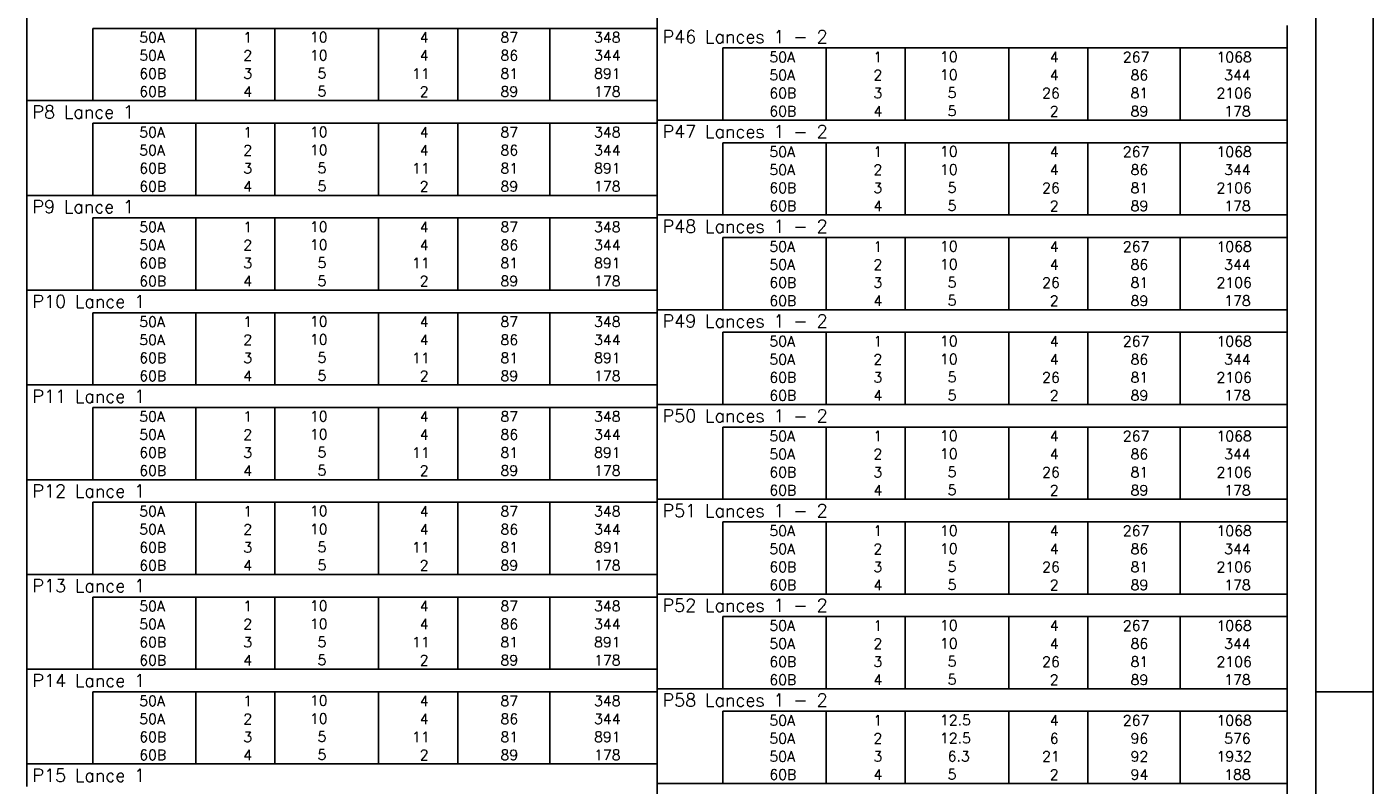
# Model space of a CAD drawing. Extents: x 0 to 119, y 0 to 84.
# Tile 18 of 19: x 95 to 119, y 58 to 71. Entities that reach past the tile are written whole.
import ezdxf

# ---------------------------------------------------------------- set-up
doc = ezdxf.new("R2010")
doc.units = 0
doc.header["$MEASUREMENT"] = 0
for name, color, linetype in [('1', 1, 'CONTINUOUS'), ('2', 2, 'CONTINUOUS'), ('8', 8, 'CONTINUOUS')]:
    doc.layers.add(name, color=color, linetype=linetype)
doc.styles.get("Standard").update_dxf_attribs({"font": 'ROMANS.SHX'})

msp = doc.modelspace()

# ---------------------------------------------------------------- linework, layer by layer
at = {"layer": '1', "linetype": 'Continuous'}
for p, q in [((118.9, 0), (118.9, 84.1)), ((117.9, 59.4), (118.9, 59.4))]:
    msp.add_line(p, q, dxfattribs=at)
at = {"layer": '2', "linetype": 'Continuous'}
for p, q in [((95.4, 70.975), (95.4, 71.369)), ((106.4, 70.975), (106.4, 71.369)), ((95.4, 70.66), (95.4, 70.975)), ((106.4, 70.975), (96.55, 70.975)), ((96.55, 70.975), (96.55, 70.66)), ((98.35, 70.975), (98.35, 70.66)), ((99.73, 70.975), (99.73, 70.66)), ((101.54, 70.975), (101.54, 70.66)), ((102.92, 70.975), (102.92, 70.66)), ((104.53, 70.975), (104.53, 70.66)), ((106.4, 70.634), (106.4, 71.028)), ((106.4, 70.66), (106.4, 70.975)), ((117.4, 70.634), (117.4, 71.028)), ((95.4, 70.345), (95.4, 70.66)), ((96.55, 70.66), (96.55, 70.345)), ((98.35, 70.66), (98.35, 70.345)), ((99.73, 70.66), (99.73, 70.345)), ((101.54, 70.66), (101.54, 70.345)), ((102.92, 70.66), (102.92, 70.345)), ((104.53, 70.66), (104.53, 70.345)), ((106.4, 70.345), (106.4, 70.66)), ((106.4, 70.319), (106.4, 70.634)), ((117.4, 70.634), (107.55, 70.634)), ((107.55, 70.634), (107.55, 70.319)), ((109.35, 70.634), (109.35, 70.319)), ((110.73, 70.634), (110.73, 70.319)), ((112.54, 70.634), (112.54, 70.319)), ((113.92, 70.634), (113.92, 70.319)), ((115.53, 70.634), (115.53, 70.319)), ((117.4, 70.319), (117.4, 70.634)), ((95.4, 70.03), (95.4, 70.345)), ((96.55, 70.345), (96.55, 70.03)), ((98.35, 70.345), (98.35, 70.03)), ((99.73, 70.345), (99.73, 70.03)), ((101.54, 70.345), (101.54, 70.03)), ((102.92, 70.345), (102.92, 70.03)), ((104.53, 70.345), (104.53, 70.03)), ((106.4, 70.03), (106.4, 70.345)), ((106.4, 70.004), (106.4, 70.319)), ((107.55, 70.319), (107.55, 70.004)), ((109.35, 70.319), (109.35, 70.004)), ((110.73, 70.319), (110.73, 70.004)), ((112.54, 70.319), (112.54, 70.004)), ((113.92, 70.319), (113.92, 70.004)), ((115.53, 70.319), (115.53, 70.004)), ((117.4, 70.004), (117.4, 70.319)), ((95.4, 69.715), (95.4, 70.03)), ((96.55, 70.03), (96.55, 69.715)), ((98.35, 70.03), (98.35, 69.715)), ((99.73, 70.03), (99.73, 69.715)), ((101.54, 70.03), (101.54, 69.715)), ((102.92, 70.03), (102.92, 69.715)), ((104.53, 70.03), (104.53, 69.715)), ((106.4, 69.715), (106.4, 70.03)), ((106.4, 69.689), (106.4, 70.004)), ((107.55, 70.004), (107.55, 69.689)), ((109.35, 70.004), (109.35, 69.689)), ((110.73, 70.004), (110.73, 69.689)), ((112.54, 70.004), (112.54, 69.689)), ((113.92, 70.004), (113.92, 69.689)), ((115.53, 70.004), (115.53, 69.689)), ((117.4, 69.689), (117.4, 70.004)), ((95.4, 69.321), (95.4, 69.715)), ((95.4, 69.715), (106.4, 69.715)), ((106.4, 69.321), (106.4, 69.715)), ((106.4, 69.374), (106.4, 69.689)), ((107.55, 69.689), (107.55, 69.374)), ((109.35, 69.689), (109.35, 69.374)), ((110.73, 69.689), (110.73, 69.374)), ((112.54, 69.689), (112.54, 69.374)), ((113.92, 69.689), (113.92, 69.374)), ((115.53, 69.689), (115.53, 69.374)), ((117.4, 69.374), (117.4, 69.689)), ((106.4, 68.98), (106.4, 69.374)), ((106.4, 69.374), (117.4, 69.374)), ((117.4, 68.98), (117.4, 69.374)), ((95.4, 69.006), (95.4, 69.321)), ((106.4, 69.321), (96.55, 69.321)), ((96.55, 69.321), (96.55, 69.006)), ((98.35, 69.321), (98.35, 69.006)), ((99.73, 69.321), (99.73, 69.006)), ((101.54, 69.321), (101.54, 69.006)), ((102.92, 69.321), (102.92, 69.006)), ((104.53, 69.321), (104.53, 69.006)), ((106.4, 69.006), (106.4, 69.321)), ((95.4, 68.691), (95.4, 69.006)), ((96.55, 69.006), (96.55, 68.691)), ((98.35, 69.006), (98.35, 68.691)), ((99.73, 69.006), (99.73, 68.691)), ((101.54, 69.006), (101.54, 68.691)), ((102.92, 69.006), (102.92, 68.691)), ((104.53, 69.006), (104.53, 68.691)), ((106.4, 68.691), (106.4, 69.006)), ((106.4, 68.665), (106.4, 68.98)), ((117.4, 68.98), (107.55, 68.98)), ((107.55, 68.98), (107.55, 68.665)), ((109.35, 68.98), (109.35, 68.665)), ((110.73, 68.98), (110.73, 68.665)), ((112.54, 68.98), (112.54, 68.665)), ((113.92, 68.98), (113.92, 68.665)), ((115.53, 68.98), (115.53, 68.665)), ((117.4, 68.665), (117.4, 68.98)), ((95.4, 68.376), (95.4, 68.691)), ((96.55, 68.691), (96.55, 68.376)), ((98.35, 68.691), (98.35, 68.376)), ((99.73, 68.691), (99.73, 68.376)), ((101.54, 68.691), (101.54, 68.376)), ((102.92, 68.691), (102.92, 68.376)), ((104.53, 68.691), (104.53, 68.376)), ((106.4, 68.376), (106.4, 68.691)), ((106.4, 68.35), (106.4, 68.665)), ((107.55, 68.665), (107.55, 68.35)), ((109.35, 68.665), (109.35, 68.35)), ((110.73, 68.665), (110.73, 68.35)), ((112.54, 68.665), (112.54, 68.35)), ((113.92, 68.665), (113.92, 68.35)), ((115.53, 68.665), (115.53, 68.35)), ((117.4, 68.35), (117.4, 68.665)), ((95.4, 68.061), (95.4, 68.376)), ((96.55, 68.376), (96.55, 68.061)), ((98.35, 68.376), (98.35, 68.061)), ((99.73, 68.376), (99.73, 68.061)), ((101.54, 68.376), (101.54, 68.061)), ((102.92, 68.376), (102.92, 68.061)), ((104.53, 68.376), (104.53, 68.061)), ((106.4, 68.061), (106.4, 68.376)), ((106.4, 68.035), (106.4, 68.35)), ((107.55, 68.35), (107.55, 68.035)), ((109.35, 68.35), (109.35, 68.035)), ((110.73, 68.35), (110.73, 68.035)), ((112.54, 68.35), (112.54, 68.035)), ((113.92, 68.35), (113.92, 68.035)), ((115.53, 68.35), (115.53, 68.035)), ((117.4, 68.035), (117.4, 68.35)), ((95.4, 67.668), (95.4, 68.061)), ((95.4, 68.061), (106.4, 68.061)), ((106.4, 67.668), (106.4, 68.061)), ((106.4, 67.72), (106.4, 68.035)), ((107.55, 68.035), (107.55, 67.72)), ((109.35, 68.035), (109.35, 67.72)), ((110.73, 68.035), (110.73, 67.72)), ((112.54, 68.035), (112.54, 67.72)), ((113.92, 68.035), (113.92, 67.72)), ((115.53, 68.035), (115.53, 67.72)), ((117.4, 67.72), (117.4, 68.035)), ((106.4, 67.326), (106.4, 67.72)), ((106.4, 67.72), (117.4, 67.72)), ((117.4, 67.326), (117.4, 67.72)), ((95.4, 67.353), (95.4, 67.668)), ((106.4, 67.668), (96.55, 67.668)), ((96.55, 67.668), (96.55, 67.353)), ((98.35, 67.668), (98.35, 67.353)), ((99.73, 67.668), (99.73, 67.353)), ((101.54, 67.668), (101.54, 67.353)), ((102.92, 67.668), (102.92, 67.353)), ((104.53, 67.668), (104.53, 67.353)), ((106.4, 67.353), (106.4, 67.668)), ((95.4, 67.038), (95.4, 67.353)), ((96.55, 67.353), (96.55, 67.038)), ((98.35, 67.353), (98.35, 67.038)), ((99.73, 67.353), (99.73, 67.038)), ((101.54, 67.353), (101.54, 67.038)), ((102.92, 67.353), (102.92, 67.038)), ((104.53, 67.353), (104.53, 67.038)), ((106.4, 67.038), (106.4, 67.353)), ((106.4, 67.011), (106.4, 67.326)), ((117.4, 67.326), (107.55, 67.326)), ((107.55, 67.326), (107.55, 67.011)), ((109.35, 67.326), (109.35, 67.011)), ((110.73, 67.326), (110.73, 67.011)), ((112.54, 67.326), (112.54, 67.011)), ((113.92, 67.326), (113.92, 67.011)), ((115.53, 67.326), (115.53, 67.011)), ((117.4, 67.011), (117.4, 67.326)), ((95.4, 66.723), (95.4, 67.038)), ((96.55, 67.038), (96.55, 66.723)), ((98.35, 67.038), (98.35, 66.723)), ((99.73, 67.038), (99.73, 66.723)), ((101.54, 67.038), (101.54, 66.723)), ((102.92, 67.038), (102.92, 66.723)), ((104.53, 67.038), (104.53, 66.723)), ((106.4, 66.723), (106.4, 67.038)), ((106.4, 66.696), (106.4, 67.011)), ((107.55, 67.011), (107.55, 66.696)), ((109.35, 67.011), (109.35, 66.696)), ((110.73, 67.011), (110.73, 66.696)), ((112.54, 67.011), (112.54, 66.696)), ((113.92, 67.011), (113.92, 66.696)), ((115.53, 67.011), (115.53, 66.696)), ((117.4, 66.696), (117.4, 67.011)), ((95.4, 66.408), (95.4, 66.723)), ((96.55, 66.723), (96.55, 66.408)), ((98.35, 66.723), (98.35, 66.408)), ((99.73, 66.723), (99.73, 66.408)), ((101.54, 66.723), (101.54, 66.408)), ((102.92, 66.723), (102.92, 66.408)), ((104.53, 66.723), (104.53, 66.408)), ((106.4, 66.408), (106.4, 66.723)), ((106.4, 66.381), (106.4, 66.696)), ((107.55, 66.696), (107.55, 66.381)), ((109.35, 66.696), (109.35, 66.381)), ((110.73, 66.696), (110.73, 66.381)), ((112.54, 66.696), (112.54, 66.381)), ((113.92, 66.696), (113.92, 66.381)), ((115.53, 66.696), (115.53, 66.381)), ((117.4, 66.381), (117.4, 66.696)), ((95.4, 66.014), (95.4, 66.408)), ((95.4, 66.408), (106.4, 66.408)), ((106.4, 66.014), (106.4, 66.408)), ((106.4, 66.066), (106.4, 66.381)), ((107.55, 66.381), (107.55, 66.066)), ((109.35, 66.381), (109.35, 66.066)), ((110.73, 66.381), (110.73, 66.066)), ((112.54, 66.381), (112.54, 66.066)), ((113.92, 66.381), (113.92, 66.066)), ((115.53, 66.381), (115.53, 66.066)), ((117.4, 66.066), (117.4, 66.381)), ((106.4, 65.673), (106.4, 66.066)), ((106.4, 66.066), (117.4, 66.066)), ((117.4, 65.673), (117.4, 66.066)), ((95.4, 65.699), (95.4, 66.014)), ((106.4, 66.014), (96.55, 66.014)), ((96.55, 66.014), (96.55, 65.699)), ((98.35, 66.014), (98.35, 65.699)), ((99.73, 66.014), (99.73, 65.699)), ((101.54, 66.014), (101.54, 65.699)), ((102.92, 66.014), (102.92, 65.699)), ((104.53, 66.014), (104.53, 65.699)), ((106.4, 65.699), (106.4, 66.014)), ((95.4, 65.384), (95.4, 65.699)), ((96.55, 65.699), (96.55, 65.384)), ((98.35, 65.699), (98.35, 65.384)), ((99.73, 65.699), (99.73, 65.384)), ((101.54, 65.699), (101.54, 65.384)), ((102.92, 65.699), (102.92, 65.384)), ((104.53, 65.699), (104.53, 65.384)), ((106.4, 65.384), (106.4, 65.699)), ((106.4, 65.358), (106.4, 65.673)), ((117.4, 65.673), (107.55, 65.673)), ((107.55, 65.673), (107.55, 65.358)), ((109.35, 65.673), (109.35, 65.358)), ((110.73, 65.673), (110.73, 65.358)), ((112.54, 65.673), (112.54, 65.358)), ((113.92, 65.673), (113.92, 65.358)), ((115.53, 65.673), (115.53, 65.358)), ((117.4, 65.358), (117.4, 65.673)), ((95.4, 65.069), (95.4, 65.384)), ((96.55, 65.384), (96.55, 65.069)), ((98.35, 65.384), (98.35, 65.069)), ((99.73, 65.384), (99.73, 65.069)), ((101.54, 65.384), (101.54, 65.069)), ((102.92, 65.384), (102.92, 65.069)), ((104.53, 65.384), (104.53, 65.069)), ((106.4, 65.069), (106.4, 65.384)), ((106.4, 65.043), (106.4, 65.358)), ((107.55, 65.358), (107.55, 65.043)), ((109.35, 65.358), (109.35, 65.043)), ((110.73, 65.358), (110.73, 65.043)), ((112.54, 65.358), (112.54, 65.043)), ((113.92, 65.358), (113.92, 65.043)), ((115.53, 65.358), (115.53, 65.043)), ((117.4, 65.043), (117.4, 65.358)), ((95.4, 64.754), (95.4, 65.069)), ((96.55, 65.069), (96.55, 64.754)), ((98.35, 65.069), (98.35, 64.754)), ((99.73, 65.069), (99.73, 64.754)), ((101.54, 65.069), (101.54, 64.754)), ((102.92, 65.069), (102.92, 64.754)), ((104.53, 65.069), (104.53, 64.754)), ((106.4, 64.754), (106.4, 65.069)), ((106.4, 64.728), (106.4, 65.043)), ((107.55, 65.043), (107.55, 64.728)), ((109.35, 65.043), (109.35, 64.728)), ((110.73, 65.043), (110.73, 64.728)), ((112.54, 65.043), (112.54, 64.728)), ((113.92, 65.043), (113.92, 64.728)), ((115.53, 65.043), (115.53, 64.728)), ((117.4, 64.728), (117.4, 65.043)), ((95.4, 64.36), (95.4, 64.754)), ((95.4, 64.754), (106.4, 64.754)), ((106.4, 64.36), (106.4, 64.754)), ((106.4, 64.413), (106.4, 64.728)), ((107.55, 64.728), (107.55, 64.413)), ((109.35, 64.728), (109.35, 64.413)), ((110.73, 64.728), (110.73, 64.413)), ((112.54, 64.728), (112.54, 64.413)), ((113.92, 64.728), (113.92, 64.413)), ((115.53, 64.728), (115.53, 64.413)), ((117.4, 64.413), (117.4, 64.728)), ((106.4, 64.019), (106.4, 64.413)), ((106.4, 64.413), (117.4, 64.413)), ((117.4, 64.019), (117.4, 64.413)), ((95.4, 64.045), (95.4, 64.36)), ((106.4, 64.36), (96.55, 64.36)), ((96.55, 64.36), (96.55, 64.045)), ((98.35, 64.36), (98.35, 64.045)), ((99.73, 64.36), (99.73, 64.045)), ((101.54, 64.36), (101.54, 64.045)), ((102.92, 64.36), (102.92, 64.045)), ((104.53, 64.36), (104.53, 64.045)), ((106.4, 64.045), (106.4, 64.36)), ((95.4, 63.73), (95.4, 64.045)), ((96.55, 64.045), (96.55, 63.73)), ((98.35, 64.045), (98.35, 63.73)), ((99.73, 64.045), (99.73, 63.73)), ((101.54, 64.045), (101.54, 63.73)), ((102.92, 64.045), (102.92, 63.73)), ((104.53, 64.045), (104.53, 63.73)), ((106.4, 63.73), (106.4, 64.045)), ((106.4, 63.704), (106.4, 64.019)), ((117.4, 64.019), (107.55, 64.019)), ((107.55, 64.019), (107.55, 63.704)), ((109.35, 64.019), (109.35, 63.704)), ((110.73, 64.019), (110.73, 63.704)), ((112.54, 64.019), (112.54, 63.704)), ((113.92, 64.019), (113.92, 63.704)), ((115.53, 64.019), (115.53, 63.704)), ((117.4, 63.704), (117.4, 64.019)), ((95.4, 63.415), (95.4, 63.73)), ((96.55, 63.73), (96.55, 63.415)), ((98.35, 63.73), (98.35, 63.415)), ((99.73, 63.73), (99.73, 63.415)), ((101.54, 63.73), (101.54, 63.415)), ((102.92, 63.73), (102.92, 63.415)), ((104.53, 63.73), (104.53, 63.415)), ((106.4, 63.415), (106.4, 63.73)), ((106.4, 63.389), (106.4, 63.704)), ((107.55, 63.704), (107.55, 63.389)), ((109.35, 63.704), (109.35, 63.389)), ((110.73, 63.704), (110.73, 63.389)), ((112.54, 63.704), (112.54, 63.389)), ((113.92, 63.704), (113.92, 63.389)), ((115.53, 63.704), (115.53, 63.389)), ((117.4, 63.389), (117.4, 63.704)), ((95.4, 63.1), (95.4, 63.415)), ((96.55, 63.415), (96.55, 63.1)), ((98.35, 63.415), (98.35, 63.1)), ((99.73, 63.415), (99.73, 63.1)), ((101.54, 63.415), (101.54, 63.1)), ((102.92, 63.415), (102.92, 63.1)), ((104.53, 63.415), (104.53, 63.1)), ((106.4, 63.1), (106.4, 63.415)), ((106.4, 63.074), (106.4, 63.389)), ((107.55, 63.389), (107.55, 63.074)), ((109.35, 63.389), (109.35, 63.074)), ((110.73, 63.389), (110.73, 63.074)), ((112.54, 63.389), (112.54, 63.074)), ((113.92, 63.389), (113.92, 63.074)), ((115.53, 63.389), (115.53, 63.074)), ((117.4, 63.074), (117.4, 63.389)), ((95.4, 62.706), (95.4, 63.1)), ((95.4, 63.1), (106.4, 63.1)), ((106.4, 62.706), (106.4, 63.1)), ((106.4, 62.759), (106.4, 63.074)), ((107.55, 63.074), (107.55, 62.759)), ((109.35, 63.074), (109.35, 62.759)), ((110.73, 63.074), (110.73, 62.759)), ((112.54, 63.074), (112.54, 62.759)), ((113.92, 63.074), (113.92, 62.759)), ((115.53, 63.074), (115.53, 62.759)), ((117.4, 62.759), (117.4, 63.074)), ((106.4, 62.365), (106.4, 62.759)), ((106.4, 62.759), (117.4, 62.759)), ((117.4, 62.365), (117.4, 62.759)), ((95.4, 62.391), (95.4, 62.706)), ((106.4, 62.706), (96.55, 62.706)), ((96.55, 62.706), (96.55, 62.391)), ((98.35, 62.706), (98.35, 62.391)), ((99.73, 62.706), (99.73, 62.391)), ((101.54, 62.706), (101.54, 62.391)), ((102.92, 62.706), (102.92, 62.391)), ((104.53, 62.706), (104.53, 62.391)), ((106.4, 62.391), (106.4, 62.706)), ((95.4, 62.076), (95.4, 62.391)), ((96.55, 62.391), (96.55, 62.076)), ((98.35, 62.391), (98.35, 62.076)), ((99.73, 62.391), (99.73, 62.076)), ((101.54, 62.391), (101.54, 62.076)), ((102.92, 62.391), (102.92, 62.076)), ((104.53, 62.391), (104.53, 62.076)), ((106.4, 62.076), (106.4, 62.391)), ((106.4, 62.05), (106.4, 62.365)), ((117.4, 62.365), (107.55, 62.365)), ((107.55, 62.365), (107.55, 62.05)), ((109.35, 62.365), (109.35, 62.05)), ((110.73, 62.365), (110.73, 62.05)), ((112.54, 62.365), (112.54, 62.05)), ((113.92, 62.365), (113.92, 62.05)), ((115.53, 62.365), (115.53, 62.05)), ((117.4, 62.05), (117.4, 62.365)), ((95.4, 61.761), (95.4, 62.076)), ((96.55, 62.076), (96.55, 61.761)), ((98.35, 62.076), (98.35, 61.761)), ((99.73, 62.076), (99.73, 61.761)), ((101.54, 62.076), (101.54, 61.761)), ((102.92, 62.076), (102.92, 61.761)), ((104.53, 62.076), (104.53, 61.761)), ((106.4, 61.761), (106.4, 62.076)), ((106.4, 61.735), (106.4, 62.05)), ((107.55, 62.05), (107.55, 61.735)), ((109.35, 62.05), (109.35, 61.735)), ((110.73, 62.05), (110.73, 61.735)), ((112.54, 62.05), (112.54, 61.735)), ((113.92, 62.05), (113.92, 61.735)), ((115.53, 62.05), (115.53, 61.735)), ((117.4, 61.735), (117.4, 62.05)), ((95.4, 61.446), (95.4, 61.761)), ((96.55, 61.761), (96.55, 61.446)), ((98.35, 61.761), (98.35, 61.446)), ((99.73, 61.761), (99.73, 61.446)), ((101.54, 61.761), (101.54, 61.446)), ((102.92, 61.761), (102.92, 61.446)), ((104.53, 61.761), (104.53, 61.446)), ((106.4, 61.446), (106.4, 61.761)), ((106.4, 61.42), (106.4, 61.735)), ((107.55, 61.735), (107.55, 61.42)), ((109.35, 61.735), (109.35, 61.42)), ((110.73, 61.735), (110.73, 61.42)), ((112.54, 61.735), (112.54, 61.42)), ((113.92, 61.735), (113.92, 61.42)), ((115.53, 61.735), (115.53, 61.42)), ((117.4, 61.42), (117.4, 61.735)), ((95.4, 61.053), (95.4, 61.446)), ((95.4, 61.446), (106.4, 61.446)), ((106.4, 61.053), (106.4, 61.446)), ((106.4, 61.105), (106.4, 61.42)), ((107.55, 61.42), (107.55, 61.105)), ((109.35, 61.42), (109.35, 61.105)), ((110.73, 61.42), (110.73, 61.105)), ((112.54, 61.42), (112.54, 61.105)), ((113.92, 61.42), (113.92, 61.105)), ((115.53, 61.42), (115.53, 61.105)), ((117.4, 61.105), (117.4, 61.42)), ((106.4, 60.711), (106.4, 61.105)), ((106.4, 61.105), (117.4, 61.105)), ((117.4, 60.711), (117.4, 61.105)), ((95.4, 60.738), (95.4, 61.053)), ((106.4, 61.053), (96.55, 61.053)), ((96.55, 61.053), (96.55, 60.738)), ((98.35, 61.053), (98.35, 60.738)), ((99.73, 61.053), (99.73, 60.738)), ((101.54, 61.053), (101.54, 60.738)), ((102.92, 61.053), (102.92, 60.738)), ((104.53, 61.053), (104.53, 60.738)), ((106.4, 60.738), (106.4, 61.053)), ((95.4, 60.423), (95.4, 60.738)), ((96.55, 60.738), (96.55, 60.423)), ((98.35, 60.738), (98.35, 60.423)), ((99.73, 60.738), (99.73, 60.423)), ((101.54, 60.738), (101.54, 60.423)), ((102.92, 60.738), (102.92, 60.423)), ((104.53, 60.738), (104.53, 60.423)), ((106.4, 60.423), (106.4, 60.738)), ((106.4, 60.396), (106.4, 60.711)), ((117.4, 60.711), (107.55, 60.711)), ((107.55, 60.711), (107.55, 60.396)), ((109.35, 60.711), (109.35, 60.396)), ((110.73, 60.711), (110.73, 60.396)), ((112.54, 60.711), (112.54, 60.396)), ((113.92, 60.711), (113.92, 60.396)), ((115.53, 60.711), (115.53, 60.396)), ((117.4, 60.396), (117.4, 60.711)), ((95.4, 60.108), (95.4, 60.423)), ((96.55, 60.423), (96.55, 60.108)), ((98.35, 60.423), (98.35, 60.108)), ((99.73, 60.423), (99.73, 60.108)), ((101.54, 60.423), (101.54, 60.108)), ((102.92, 60.423), (102.92, 60.108)), ((104.53, 60.423), (104.53, 60.108)), ((106.4, 60.108), (106.4, 60.423)), ((106.4, 60.081), (106.4, 60.396)), ((107.55, 60.396), (107.55, 60.081)), ((109.35, 60.396), (109.35, 60.081)), ((110.73, 60.396), (110.73, 60.081)), ((112.54, 60.396), (112.54, 60.081)), ((113.92, 60.396), (113.92, 60.081)), ((115.53, 60.396), (115.53, 60.081)), ((117.4, 60.081), (117.4, 60.396)), ((95.4, 59.793), (95.4, 60.108)), ((96.55, 60.108), (96.55, 59.793)), ((98.35, 60.108), (98.35, 59.793)), ((99.73, 60.108), (99.73, 59.793)), ((101.54, 60.108), (101.54, 59.793)), ((102.92, 60.108), (102.92, 59.793)), ((104.53, 60.108), (104.53, 59.793)), ((106.4, 59.793), (106.4, 60.108)), ((106.4, 59.766), (106.4, 60.081)), ((107.55, 60.081), (107.55, 59.766)), ((109.35, 60.081), (109.35, 59.766)), ((110.73, 60.081), (110.73, 59.766)), ((112.54, 60.081), (112.54, 59.766)), ((113.92, 60.081), (113.92, 59.766)), ((115.53, 60.081), (115.53, 59.766)), ((117.4, 59.766), (117.4, 60.081)), ((95.4, 59.399), (95.4, 59.793)), ((95.4, 59.793), (106.4, 59.793)), ((106.4, 59.399), (106.4, 59.793)), ((106.4, 59.451), (106.4, 59.766)), ((107.55, 59.766), (107.55, 59.451)), ((109.35, 59.766), (109.35, 59.451)), ((110.73, 59.766), (110.73, 59.451)), ((112.54, 59.766), (112.54, 59.451)), ((113.92, 59.766), (113.92, 59.451)), ((115.53, 59.766), (115.53, 59.451)), ((117.4, 59.451), (117.4, 59.766)), ((95.4, 59.084), (95.4, 59.399)), ((106.4, 59.399), (96.55, 59.399)), ((96.55, 59.399), (96.55, 59.084)), ((98.35, 59.399), (98.35, 59.084)), ((99.73, 59.399), (99.73, 59.084)), ((101.54, 59.399), (101.54, 59.084)), ((102.92, 59.399), (102.92, 59.084)), ((104.53, 59.399), (104.53, 59.084)), ((106.4, 59.058), (106.4, 59.451)), ((106.4, 59.451), (117.4, 59.451)), ((106.4, 59.084), (106.4, 59.399)), ((117.4, 59.058), (117.4, 59.451)), ((95.4, 58.769), (95.4, 59.084)), ((96.55, 59.084), (96.55, 58.769)), ((98.35, 59.084), (98.35, 58.769)), ((99.73, 59.084), (99.73, 58.769)), ((101.54, 59.084), (101.54, 58.769)), ((102.92, 59.084), (102.92, 58.769)), ((104.53, 59.084), (104.53, 58.769)), ((106.4, 58.769), (106.4, 59.084)), ((106.4, 58.743), (106.4, 59.058)), ((117.4, 59.058), (107.55, 59.058)), ((107.55, 59.058), (107.55, 58.743)), ((109.35, 59.058), (109.35, 58.743)), ((110.73, 59.058), (110.73, 58.743)), ((112.54, 59.058), (112.54, 58.743)), ((113.92, 59.058), (113.92, 58.743)), ((115.53, 59.058), (115.53, 58.743)), ((117.4, 58.743), (117.4, 59.058)), ((95.4, 58.454), (95.4, 58.769)), ((96.55, 58.769), (96.55, 58.454)), ((98.35, 58.769), (98.35, 58.454)), ((99.73, 58.769), (99.73, 58.454)), ((101.54, 58.769), (101.54, 58.454)), ((102.92, 58.769), (102.92, 58.454)), ((104.53, 58.769), (104.53, 58.454)), ((106.4, 58.454), (106.4, 58.769)), ((106.4, 58.428), (106.4, 58.743)), ((107.55, 58.743), (107.55, 58.428)), ((109.35, 58.743), (109.35, 58.428)), ((110.73, 58.743), (110.73, 58.428)), ((112.54, 58.743), (112.54, 58.428)), ((113.92, 58.743), (113.92, 58.428)), ((115.53, 58.743), (115.53, 58.428)), ((117.4, 58.428), (117.4, 58.743)), ((95.4, 58.139), (95.4, 58.454)), ((96.55, 58.454), (96.55, 58.139)), ((98.35, 58.454), (98.35, 58.139)), ((99.73, 58.454), (99.73, 58.139)), ((101.54, 58.454), (101.54, 58.139)), ((102.92, 58.454), (102.92, 58.139)), ((104.53, 58.454), (104.53, 58.139)), ((106.4, 58.139), (106.4, 58.454)), ((106.4, 58.113), (106.4, 58.428)), ((107.55, 58.428), (107.55, 58.113)), ((109.35, 58.428), (109.35, 58.113)), ((110.73, 58.428), (110.73, 58.113)), ((112.54, 58.428), (112.54, 58.113)), ((113.92, 58.428), (113.92, 58.113)), ((115.53, 58.428), (115.53, 58.113)), ((117.4, 58.113), (117.4, 58.428)), ((95.4, 57.745), (95.4, 58.139)), ((95.4, 58.139), (106.4, 58.139)), ((106.4, 57.745), (106.4, 58.139)), ((106.4, 57.798), (106.4, 58.113)), ((107.55, 58.113), (107.55, 57.798)), ((109.35, 58.113), (109.35, 57.798)), ((110.73, 58.113), (110.73, 57.798)), ((112.54, 58.113), (112.54, 57.798)), ((113.92, 58.113), (113.92, 57.798)), ((115.53, 58.113), (115.53, 57.798)), ((117.4, 57.798), (117.4, 58.113)), ((106.4, 57.404), (106.4, 57.798)), ((106.4, 57.798), (117.4, 57.798)), ((117.4, 57.404), (117.4, 57.798))]:
    msp.add_line(p, q, dxfattribs=at)
at = {"layer": '8', "linetype": 'Continuous'}
msp.add_line((117.9, 1), (117.9, 83.1), dxfattribs=at)

# ---------------------------------------------------------------- texts
at = {"layer": '2', "linetype": 'Continuous'}
for s, height, p in [('     50A', 0.18, (96.69, 70.728)), ('  1', 0.18, (98.93, 70.728)), ('   10  ', 0.18, (99.937, 70.733)), ('    4', 0.18, (101.72, 70.728)), ('    87', 0.18, (103.13, 70.728)), ('    348', 0.18, (104.764, 70.728)), ('P46 Lances 1 - 2', 0.225, (106.496, 70.718)), ('     50A', 0.18, (96.69, 70.413)), ('  2', 0.18, (98.93, 70.413)), ('   10  ', 0.18, (99.937, 70.418)), ('    4', 0.18, (101.72, 70.413)), ('    86', 0.18, (103.13, 70.413)), ('    344', 0.18, (104.764, 70.413)), ('     50A', 0.18, (107.69, 70.386)), ('  1', 0.18, (109.93, 70.386)), ('   10  ', 0.18, (110.937, 70.392)), ('    4', 0.18, (112.72, 70.386)), ('   267', 0.18, (114.13, 70.386)), ('   1068', 0.18, (115.764, 70.386)), ('     60B', 0.18, (96.69, 70.098)), ('  3', 0.18, (98.93, 70.098)), ('    5  ', 0.18, (99.937, 70.103)), ('   11', 0.18, (101.72, 70.098)), ('    81', 0.18, (103.13, 70.098)), ('    891', 0.18, (104.764, 70.098)), ('     50A', 0.18, (107.69, 70.071)), ('  2', 0.18, (109.93, 70.071)), ('   10  ', 0.18, (110.937, 70.077)), ('    4', 0.18, (112.72, 70.071)), ('    86', 0.18, (114.13, 70.071)), ('    344', 0.18, (115.764, 70.071)), ('     60B', 0.18, (96.69, 69.783)), ('  4', 0.18, (98.93, 69.783)), ('    5  ', 0.18, (99.937, 69.788)), ('    2', 0.18, (101.72, 69.783)), ('    89', 0.18, (103.13, 69.783)), ('    178', 0.18, (104.764, 69.783)), ('     60B', 0.18, (107.69, 69.756)), ('  3', 0.18, (109.93, 69.756)), ('    5  ', 0.18, (110.937, 69.762)), ('   26', 0.18, (112.72, 69.756)), ('    81', 0.18, (114.13, 69.756)), ('   2106', 0.18, (115.764, 69.756)), ('P8 Lance 1', 0.225, (95.496, 69.406)), ('     60B', 0.18, (107.69, 69.441)), ('  4', 0.18, (109.93, 69.441)), ('    5  ', 0.18, (110.937, 69.447)), ('    2', 0.18, (112.72, 69.441)), ('    89', 0.18, (114.13, 69.441)), ('    178', 0.18, (115.764, 69.441)), ('     50A', 0.18, (96.69, 69.074)), ('  1', 0.18, (98.93, 69.074)), ('   10  ', 0.18, (99.937, 69.079)), ('    4', 0.18, (101.72, 69.074)), ('    87', 0.18, (103.13, 69.074)), ('    348', 0.18, (104.764, 69.074)), ('P47 Lances 1 - 2', 0.225, (106.496, 69.064)), ('     50A', 0.18, (96.69, 68.759)), ('  2', 0.18, (98.93, 68.759)), ('   10  ', 0.18, (99.937, 68.764)), ('    4', 0.18, (101.72, 68.759)), ('    86', 0.18, (103.13, 68.759)), ('    344', 0.18, (104.764, 68.759)), ('     50A', 0.18, (107.69, 68.733)), ('  1', 0.18, (109.93, 68.733)), ('   10  ', 0.18, (110.937, 68.738)), ('    4', 0.18, (112.72, 68.733)), ('   267', 0.18, (114.13, 68.733)), ('   1068', 0.18, (115.764, 68.733)), ('     60B', 0.18, (96.69, 68.444)), ('  3', 0.18, (98.93, 68.444)), ('    5  ', 0.18, (99.937, 68.449)), ('   11', 0.18, (101.72, 68.444)), ('    81', 0.18, (103.13, 68.444)), ('    891', 0.18, (104.764, 68.444)), ('     50A', 0.18, (107.69, 68.418)), ('  2', 0.18, (109.93, 68.418)), ('   10  ', 0.18, (110.937, 68.423)), ('    4', 0.18, (112.72, 68.418)), ('    86', 0.18, (114.13, 68.418)), ('    344', 0.18, (115.764, 68.418)), ('     60B', 0.18, (96.69, 68.129)), ('  4', 0.18, (98.93, 68.129)), ('    5  ', 0.18, (99.937, 68.134)), ('    2', 0.18, (101.72, 68.129)), ('    89', 0.18, (103.13, 68.129)), ('    178', 0.18, (104.764, 68.129)), ('     60B', 0.18, (107.69, 68.103)), ('  3', 0.18, (109.93, 68.103)), ('    5  ', 0.18, (110.937, 68.108)), ('   26', 0.18, (112.72, 68.103)), ('    81', 0.18, (114.13, 68.103)), ('   2106', 0.18, (115.764, 68.103)), ('P9 Lance 1', 0.225, (95.496, 67.752)), ('     60B', 0.18, (107.69, 67.788)), ('  4', 0.18, (109.93, 67.788)), ('    5  ', 0.18, (110.937, 67.793)), ('    2', 0.18, (112.72, 67.788)), ('    89', 0.18, (114.13, 67.788)), ('    178', 0.18, (115.764, 67.788)), ('     50A', 0.18, (96.69, 67.42)), ('  1', 0.18, (98.93, 67.42)), ('   10  ', 0.18, (99.937, 67.425)), ('    4', 0.18, (101.72, 67.42)), ('    87', 0.18, (103.13, 67.42)), ('    348', 0.18, (104.764, 67.42)), ('P48 Lances 1 - 2', 0.225, (106.496, 67.411)), ('     50A', 0.18, (96.69, 67.105)), ('  2', 0.18, (98.93, 67.105)), ('   10  ', 0.18, (99.937, 67.11)), ('    4', 0.18, (101.72, 67.105)), ('    86', 0.18, (103.13, 67.105)), ('    344', 0.18, (104.764, 67.105)), ('     50A', 0.18, (107.69, 67.079)), ('  1', 0.18, (109.93, 67.079)), ('   10  ', 0.18, (110.937, 67.084)), ('    4', 0.18, (112.72, 67.079)), ('   267', 0.18, (114.13, 67.079)), ('   1068', 0.18, (115.764, 67.079)), ('    5  ', 0.18, (99.937, 66.795)), ('     60B', 0.18, (96.69, 66.79)), ('  3', 0.18, (98.93, 66.79)), ('   11', 0.18, (101.72, 66.79)), ('    81', 0.18, (103.13, 66.79)), ('    891', 0.18, (104.764, 66.79)), ('     50A', 0.18, (107.69, 66.764)), ('  2', 0.18, (109.93, 66.764)), ('   10  ', 0.18, (110.937, 66.769)), ('    4', 0.18, (112.72, 66.764)), ('    86', 0.18, (114.13, 66.764)), ('    344', 0.18, (115.764, 66.764)), ('     60B', 0.18, (96.69, 66.475)), ('  4', 0.18, (98.93, 66.475)), ('    5  ', 0.18, (99.937, 66.48)), ('    2', 0.18, (101.72, 66.475)), ('    89', 0.18, (103.13, 66.475)), ('    178', 0.18, (104.764, 66.475)), ('     60B', 0.18, (107.69, 66.449)), ('  3', 0.18, (109.93, 66.449)), ('    5  ', 0.18, (110.937, 66.454)), ('   26', 0.18, (112.72, 66.449)), ('    81', 0.18, (114.13, 66.449)), ('   2106', 0.18, (115.764, 66.449)), ('P10 Lance 1', 0.225, (95.496, 66.098)), ('     60B', 0.18, (107.69, 66.134)), ('  4', 0.18, (109.93, 66.134)), ('    5  ', 0.18, (110.937, 66.139)), ('    2', 0.18, (112.72, 66.134)), ('    89', 0.18, (114.13, 66.134)), ('    178', 0.18, (115.764, 66.134)), ('     50A', 0.18, (96.69, 65.766)), ('  1', 0.18, (98.93, 65.766)), ('   10  ', 0.18, (99.937, 65.772)), ('    4', 0.18, (101.72, 65.766)), ('    87', 0.18, (103.13, 65.766)), ('    348', 0.18, (104.764, 65.766)), ('P49 Lances 1 - 2', 0.225, (106.496, 65.757)), ('     50A', 0.18, (96.69, 65.451)), ('  2', 0.18, (98.93, 65.451)), ('   10  ', 0.18, (99.937, 65.457)), ('    4', 0.18, (101.72, 65.451)), ('    86', 0.18, (103.13, 65.451)), ('    344', 0.18, (104.764, 65.451)), ('     50A', 0.18, (107.69, 65.425)), ('  1', 0.18, (109.93, 65.425)), ('   10  ', 0.18, (110.937, 65.43)), ('    4', 0.18, (112.72, 65.425)), ('   267', 0.18, (114.13, 65.425)), ('   1068', 0.18, (115.764, 65.425)), ('     60B', 0.18, (96.69, 65.136)), ('  3', 0.18, (98.93, 65.136)), ('    5  ', 0.18, (99.937, 65.142)), ('   11', 0.18, (101.72, 65.136)), ('    81', 0.18, (103.13, 65.136)), ('    891', 0.18, (104.764, 65.136)), ('     50A', 0.18, (107.69, 65.11)), ('  2', 0.18, (109.93, 65.11)), ('   10  ', 0.18, (110.937, 65.115)), ('    4', 0.18, (112.72, 65.11)), ('    86', 0.18, (114.13, 65.11)), ('    344', 0.18, (115.764, 65.11)), ('     60B', 0.18, (96.69, 64.821)), ('  4', 0.18, (98.93, 64.821)), ('    5  ', 0.18, (99.937, 64.827)), ('    2', 0.18, (101.72, 64.821)), ('    89', 0.18, (103.13, 64.821)), ('    178', 0.18, (104.764, 64.821)), ('     60B', 0.18, (107.69, 64.795)), ('  3', 0.18, (109.93, 64.795)), ('    5  ', 0.18, (110.937, 64.8)), ('   26', 0.18, (112.72, 64.795)), ('    81', 0.18, (114.13, 64.795)), ('   2106', 0.18, (115.764, 64.795)), ('P11 Lance 1', 0.225, (95.496, 64.444)), ('     60B', 0.18, (107.69, 64.48)), ('  4', 0.18, (109.93, 64.48)), ('    5  ', 0.18, (110.937, 64.485)), ('    2', 0.18, (112.72, 64.48)), ('    89', 0.18, (114.13, 64.48)), ('    178', 0.18, (115.764, 64.48)), ('     50A', 0.18, (96.69, 64.113)), ('  1', 0.18, (98.93, 64.113)), ('   10  ', 0.18, (99.937, 64.118)), ('    4', 0.18, (101.72, 64.113)), ('    87', 0.18, (103.13, 64.113)), ('    348', 0.18, (104.764, 64.113)), ('P50 Lances 1 - 2', 0.225, (106.496, 64.103)), ('     50A', 0.18, (96.69, 63.798)), ('  2', 0.18, (98.93, 63.798)), ('   10  ', 0.18, (99.937, 63.803)), ('    4', 0.18, (101.72, 63.798)), ('    86', 0.18, (103.13, 63.798)), ('    344', 0.18, (104.764, 63.798)), ('     50A', 0.18, (107.69, 63.771)), ('  1', 0.18, (109.93, 63.771)), ('   10  ', 0.18, (110.937, 63.777)), ('    4', 0.18, (112.72, 63.771)), ('   267', 0.18, (114.13, 63.771)), ('   1068', 0.18, (115.764, 63.771)), ('     60B', 0.18, (96.69, 63.483)), ('  3', 0.18, (98.93, 63.483)), ('    5  ', 0.18, (99.937, 63.488)), ('   11', 0.18, (101.72, 63.483)), ('    81', 0.18, (103.13, 63.483)), ('    891', 0.18, (104.764, 63.483)), ('     50A', 0.18, (107.69, 63.456)), ('  2', 0.18, (109.93, 63.456)), ('   10  ', 0.18, (110.937, 63.462)), ('    4', 0.18, (112.72, 63.456)), ('    86', 0.18, (114.13, 63.456)), ('    344', 0.18, (115.764, 63.456)), ('     60B', 0.18, (96.69, 63.168)), ('  4', 0.18, (98.93, 63.168)), ('    5  ', 0.18, (99.937, 63.173)), ('    2', 0.18, (101.72, 63.168)), ('    89', 0.18, (103.13, 63.168)), ('    178', 0.18, (104.764, 63.168)), ('     60B', 0.18, (107.69, 63.141)), ('  3', 0.18, (109.93, 63.141)), ('    5  ', 0.18, (110.937, 63.147)), ('   26', 0.18, (112.72, 63.141)), ('    81', 0.18, (114.13, 63.141)), ('   2106', 0.18, (115.764, 63.141)), ('P12 Lance 1', 0.225, (95.496, 62.791)), ('     60B', 0.18, (107.69, 62.826)), ('  4', 0.18, (109.93, 62.826)), ('    5  ', 0.18, (110.937, 62.832)), ('    2', 0.18, (112.72, 62.826)), ('    89', 0.18, (114.13, 62.826)), ('    178', 0.18, (115.764, 62.826)), ('     50A', 0.18, (96.69, 62.459)), ('  1', 0.18, (98.93, 62.459)), ('   10  ', 0.18, (99.937, 62.464)), ('    4', 0.18, (101.72, 62.459)), ('    87', 0.18, (103.13, 62.459)), ('    348', 0.18, (104.764, 62.459)), ('P51 Lances 1 - 2', 0.225, (106.496, 62.449)), ('     50A', 0.18, (96.69, 62.144)), ('  2', 0.18, (98.93, 62.144)), ('   10  ', 0.18, (99.937, 62.149)), ('    4', 0.18, (101.72, 62.144)), ('    86', 0.18, (103.13, 62.144)), ('    344', 0.18, (104.764, 62.144)), ('     50A', 0.18, (107.69, 62.118)), ('  1', 0.18, (109.93, 62.118)), ('   10  ', 0.18, (110.937, 62.123)), ('    4', 0.18, (112.72, 62.118)), ('   267', 0.18, (114.13, 62.118)), ('   1068', 0.18, (115.764, 62.118)), ('     60B', 0.18, (96.69, 61.829)), ('  3', 0.18, (98.93, 61.829)), ('    5  ', 0.18, (99.937, 61.834)), ('   11', 0.18, (101.72, 61.829)), ('    81', 0.18, (103.13, 61.829)), ('    891', 0.18, (104.764, 61.829)), ('     50A', 0.18, (107.69, 61.803)), ('  2', 0.18, (109.93, 61.803)), ('   10  ', 0.18, (110.937, 61.808)), ('    4', 0.18, (112.72, 61.803)), ('    86', 0.18, (114.13, 61.803)), ('    344', 0.18, (115.764, 61.803)), ('     60B', 0.18, (96.69, 61.514)), ('  4', 0.18, (98.93, 61.514)), ('    5  ', 0.18, (99.937, 61.519)), ('    2', 0.18, (101.72, 61.514)), ('    89', 0.18, (103.13, 61.514)), ('    178', 0.18, (104.764, 61.514)), ('     60B', 0.18, (107.69, 61.488)), ('  3', 0.18, (109.93, 61.488)), ('    5  ', 0.18, (110.937, 61.493)), ('   26', 0.18, (112.72, 61.488)), ('    81', 0.18, (114.13, 61.488)), ('   2106', 0.18, (115.764, 61.488)), ('P13 Lance 1', 0.225, (95.496, 61.137)), ('     60B', 0.18, (107.69, 61.173)), ('  4', 0.18, (109.93, 61.173)), ('    5  ', 0.18, (110.937, 61.178)), ('    2', 0.18, (112.72, 61.173)), ('    89', 0.18, (114.13, 61.173)), ('    178', 0.18, (115.764, 61.173)), ('     50A', 0.18, (96.69, 60.805)), ('  1', 0.18, (98.93, 60.805)), ('   10  ', 0.18, (99.937, 60.81)), ('    4', 0.18, (101.72, 60.805)), ('    87', 0.18, (103.13, 60.805)), ('    348', 0.18, (104.764, 60.805)), ('P52 Lances 1 - 2', 0.225, (106.496, 60.796)), ('     50A', 0.18, (96.69, 60.49)), ('  2', 0.18, (98.93, 60.49)), ('   10  ', 0.18, (99.937, 60.495)), ('    4', 0.18, (101.72, 60.49)), ('    86', 0.18, (103.13, 60.49)), ('    344', 0.18, (104.764, 60.49)), ('     50A', 0.18, (107.69, 60.464)), ('  1', 0.18, (109.93, 60.464)), ('   10  ', 0.18, (110.937, 60.469)), ('    4', 0.18, (112.72, 60.464)), ('   267', 0.18, (114.13, 60.464)), ('   1068', 0.18, (115.764, 60.464)), ('     60B', 0.18, (96.69, 60.175)), ('  3', 0.18, (98.93, 60.175)), ('    5  ', 0.18, (99.937, 60.18)), ('   11', 0.18, (101.72, 60.175)), ('    81', 0.18, (103.13, 60.175)), ('    891', 0.18, (104.764, 60.175)), ('     50A', 0.18, (107.69, 60.149)), ('  2', 0.18, (109.93, 60.149)), ('   10  ', 0.18, (110.937, 60.154)), ('    4', 0.18, (112.72, 60.149)), ('    86', 0.18, (114.13, 60.149)), ('    344', 0.18, (115.764, 60.149)), ('     60B', 0.18, (96.69, 59.86)), ('  4', 0.18, (98.93, 59.86)), ('    5  ', 0.18, (99.937, 59.865)), ('    2', 0.18, (101.72, 59.86)), ('    89', 0.18, (103.13, 59.86)), ('    178', 0.18, (104.764, 59.86)), ('     60B', 0.18, (107.69, 59.834)), ('  3', 0.18, (109.93, 59.834)), ('    5  ', 0.18, (110.937, 59.839)), ('   26', 0.18, (112.72, 59.834)), ('    81', 0.18, (114.13, 59.834)), ('   2106', 0.18, (115.764, 59.834)), ('P14 Lance 1', 0.225, (95.496, 59.483)), ('     60B', 0.18, (107.69, 59.519)), ('  4', 0.18, (109.93, 59.519)), ('    5  ', 0.18, (110.937, 59.524)), ('    2', 0.18, (112.72, 59.519)), ('    89', 0.18, (114.13, 59.519)), ('    178', 0.18, (115.764, 59.519)), ('     50A', 0.18, (96.69, 59.151)), ('  1', 0.18, (98.93, 59.151)), ('   10  ', 0.18, (99.937, 59.157)), ('    4', 0.18, (101.72, 59.151)), ('    87', 0.18, (103.13, 59.151)), ('    348', 0.18, (104.764, 59.151)), ('P58 Lances 1 - 2', 0.225, (106.496, 59.142)), ('     50A', 0.18, (96.69, 58.836)), ('  2', 0.18, (98.93, 58.836)), ('   10  ', 0.18, (99.937, 58.842)), ('    4', 0.18, (101.72, 58.836)), ('    86', 0.18, (103.13, 58.836)), ('    344', 0.18, (104.764, 58.836)), ('     50A', 0.18, (107.69, 58.81)), ('  1', 0.18, (109.93, 58.81)), ('   12.5', 0.18, (110.937, 58.815)), ('    4', 0.18, (112.72, 58.81)), ('   267', 0.18, (114.13, 58.81)), ('   1068', 0.18, (115.764, 58.81)), ('     60B', 0.18, (96.69, 58.521)), ('  3', 0.18, (98.93, 58.521)), ('    5  ', 0.18, (99.937, 58.527)), ('   11', 0.18, (101.72, 58.521)), ('    81', 0.18, (103.13, 58.521)), ('    891', 0.18, (104.764, 58.521)), ('     50A', 0.18, (107.69, 58.495)), ('  2', 0.18, (109.93, 58.495)), ('   12.5', 0.18, (110.937, 58.5)), ('    6', 0.18, (112.72, 58.495)), ('    96', 0.18, (114.13, 58.495)), ('    576', 0.18, (115.764, 58.495)), ('     60B', 0.18, (96.69, 58.206)), ('  4', 0.18, (98.93, 58.206)), ('    5  ', 0.18, (99.937, 58.212)), ('    2', 0.18, (101.72, 58.206)), ('    89', 0.18, (103.13, 58.206)), ('    178', 0.18, (104.764, 58.206)), ('     50A', 0.18, (107.69, 58.18)), ('  3', 0.18, (109.93, 58.18)), ('    6.3', 0.18, (110.937, 58.185)), ('   21', 0.18, (112.72, 58.18)), ('    92', 0.18, (114.13, 58.18)), ('   1932', 0.18, (115.764, 58.18)), ('P15 Lance 1', 0.225, (95.496, 57.829)), ('     60B', 0.18, (107.69, 57.865)), ('  4', 0.18, (109.93, 57.865)), ('    5  ', 0.18, (110.937, 57.87)), ('    2', 0.18, (112.72, 57.865)), ('    94', 0.18, (114.13, 57.865)), ('    188', 0.18, (115.764, 57.865))]:
    msp.add_text(s, height=height, dxfattribs=at).set_placement(p)

doc.saveas('drawing.dxf')
